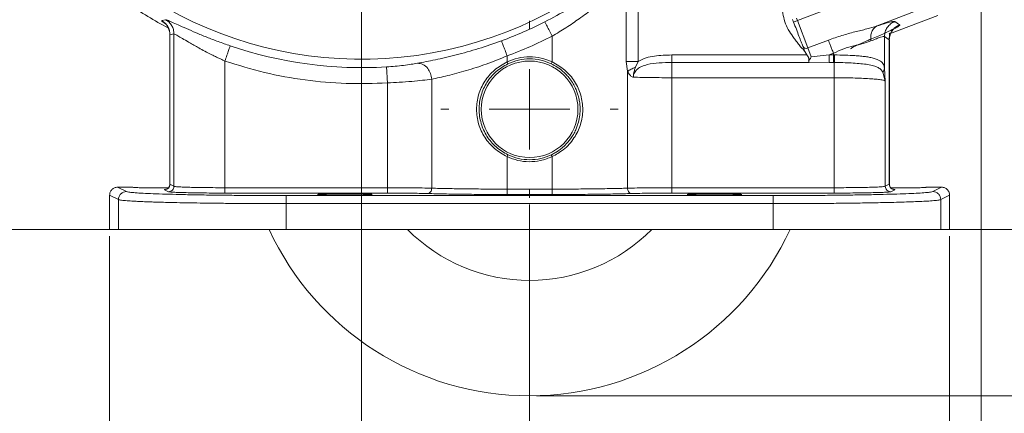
# Model space of a CAD drawing. Header units: inches. Extents: x 0.3 to 33.9, y 0.2 to 21.7.
# Tile 3 of 24: x 4.1 to 11.4, y 4.8 to 7.8. Entities that reach past the tile are written whole.
import ezdxf

# ---------------------------------------------------------------- set-up
doc = ezdxf.new("R2010")
doc.units = ezdxf.units.IN
doc.header["$MEASUREMENT"] = 0
doc.header["$PDSIZE"] = -1
doc.layers.add('SLD-0', color=7, linetype='Continuous', lineweight=15)
doc.styles.add('SLDTEXTSTYLE0', font='TXT', dxfattribs={"width": 0.75})
doc.dimstyles.new('SLDDIMSTYLE0', dxfattribs={"dimtxt": 0.25, "dimasz": 0.13, "dimexe": 0, "dimexo": 0.0625, "dimgap": 0.0625, "dimtad": 0, "dimtih": 1, "dimtoh": 1, "dimdec": 4, "dimrnd": 1e-09, "dimzin": 12, "dimdsep": 46, "dimtxsty": 'SLDTEXTSTYLE0', "dimsah": 1, "dimcen": 0.09, "dimadec": 0, "dimazin": 3, "dimtfac": 1, "dimtdec": 4, "dimtofl": 0, "dimtmove": 0, "dimatfit": 3, "dimfxl": 1, "dimfrac": 2, "dimtolj": 1, "dimtzin": 12, "dimarcsym": 0})
doc.dimstyles.new('SLDDIMSTYLE1', dxfattribs={"dimtxt": 0.25, "dimasz": 0.13, "dimexe": 0, "dimexo": 0.0625, "dimgap": 0.0625, "dimtad": 0, "dimtih": 1, "dimtoh": 1, "dimdec": 4, "dimrnd": 1e-09, "dimzin": 4, "dimdsep": 46, "dimtxsty": 'SLDTEXTSTYLE0', "dimsah": 1, "dimcen": 0.09, "dimadec": 0, "dimazin": 1, "dimtfac": 1, "dimtdec": 4, "dimtofl": 0, "dimtmove": 0, "dimatfit": 3, "dimfxl": 1, "dimfrac": 2, "dimtolj": 1, "dimtzin": 12, "dimarcsym": 0})
doc.dimstyles.new('SLDDIMSTYLE2', dxfattribs={"dimtxt": 0.25, "dimasz": 0.13, "dimexe": 0, "dimexo": 0.0625, "dimgap": 0.0625, "dimtad": 0, "dimtih": 1, "dimtoh": 1, "dimdec": 4, "dimrnd": 1e-09, "dimzin": 12, "dimdsep": 46, "dimtxsty": 'SLDTEXTSTYLE0', "dimsah": 1, "dimcen": 0.09, "dimadec": 0, "dimazin": 3, "dimtfac": 1, "dimtdec": 4, "dimtmove": 0, "dimatfit": 0, "dimfxl": 1, "dimfrac": 2, "dimtolj": 1, "dimtzin": 12, "dimarcsym": 0})

# ---------------------------------------------------------------- blocks, each defined once
blk = doc.blocks.new('*D10')
at = {"layer": 'SLD-0'}
for p, q in [((6.6938, 13.5153), (15.798, 13.5153)), ((15.673, 13.5153), (15.673, 9.6539)), ((15.1939, 9.2798), (15.1432, 9.2798)), ((15.1432, 9.2798), (15.1432, 8.883)), ((16.1521, 9.2798), (16.2029, 9.2798)), ((16.2029, 9.2798), (16.2029, 8.883)), ((15.1432, 8.883), (15.1939, 8.883)), ((16.2029, 8.883), (16.1521, 8.883)), ((15.673, 4.9707), (15.673, 8.8322)), ((7.9438, 4.9707), (15.798, 4.9707))]:
    blk.add_line(p, q, dxfattribs=at)
for points in [[(15.673, 13.5153), (15.653, 13.3853), (15.693, 13.3853)], [(15.673, 4.9707), (15.693, 5.1007), (15.653, 5.1007)]]:
    blk.add_solid(points, dxfattribs=at)
at = {"layer": 'SLD-0', "char_height": 0.25, "attachment_point": 1, "style": 'SLDTEXTSTYLE0'}
for s, insert in [('8.54', (15.2482, 9.6529, 0.0039)), ('217.0', (15.2574, 9.2052, 0.0039))]:
    blk.add_mtext(s, dxfattribs=dict(at, insert=insert))
blk = doc.blocks.new('*D11')
at = {"layer": 'SLD-0'}
for p, q in [((6.6938, 13.5153), (13.9083, 13.5153)), ((13.7833, 13.5153), (13.7833, 10.2739)), ((13.3042, 9.8998), (13.2534, 9.8998)), ((13.2534, 9.8998), (13.2534, 9.503)), ((14.2624, 9.8998), (14.3132, 9.8998)), ((14.3132, 9.8998), (14.3132, 9.503)), ((13.2534, 9.503), (13.3042, 9.503)), ((13.7833, 6.2107), (13.7833, 9.4522)), ((14.3132, 9.503), (14.2624, 9.503)), ((11.003, 6.2107), (13.9083, 6.2107))]:
    blk.add_line(p, q, dxfattribs=at)
for points in [[(13.7833, 13.5153), (13.7633, 13.3853), (13.8033, 13.3853)], [(13.7833, 6.2107), (13.8033, 6.3407), (13.7633, 6.3407)]]:
    blk.add_solid(points, dxfattribs=at)
at = {"layer": 'SLD-0', "char_height": 0.25, "attachment_point": 1, "style": 'SLDTEXTSTYLE0'}
for s, insert in [('7.30', (13.3584, 10.2729, 0.0039)), ('185.5', (13.3677, 9.8252, 0.0039))]:
    blk.add_mtext(s, dxfattribs=dict(at, insert=insert))
blk = doc.blocks.new('*D12')
at = {"layer": 'SLD-0'}
for p, q in [((3.2019, 10.2338), (3.2019, 2.0898)), ((7.8938, 6.3962), (7.8938, 2.0898)), ((3.2019, 2.2148), (4.9292, 2.2148)), ((5.0687, 2.2516), (5.018, 2.2516)), ((5.018, 2.2516), (5.018, 1.8547)), ((6.0269, 2.2516), (6.0777, 2.2516)), ((6.0777, 2.2516), (6.0777, 1.8547)), ((7.8938, 2.2148), (6.1665, 2.2148)), ((5.018, 1.8547), (5.0687, 1.8547)), ((6.0777, 1.8547), (6.0269, 1.8547))]:
    blk.add_line(p, q, dxfattribs=at)
for points in [[(3.2019, 2.2148), (3.3319, 2.1948), (3.3319, 2.2348)], [(7.8938, 2.2148), (7.7638, 2.2348), (7.7638, 2.1948)]]:
    blk.add_solid(points, dxfattribs=at)
at = {"layer": 'SLD-0', "char_height": 0.25, "attachment_point": 1, "style": 'SLDTEXTSTYLE0'}
for s, insert in [('4.69', (5.123, 2.6247, 0.0039)), ('119.2', (5.1322, 2.177, 0.0039))]:
    blk.add_mtext(s, dxfattribs=dict(at, insert=insert))
blk = doc.blocks.new('*D13')
at = {"layer": 'SLD-0'}
for p, q in [((11.252, 8.0773), (11.252, 2.0898)), ((7.8938, 6.3962), (7.8938, 2.0898)), ((7.8938, 2.2148), (9.0466, 2.2148)), ((9.1861, 2.2516), (9.1354, 2.2516)), ((9.1354, 2.2516), (9.1354, 1.8547)), ((9.9596, 2.2516), (10.0104, 2.2516)), ((10.0104, 2.2516), (10.0104, 1.8547)), ((11.252, 2.2148), (10.0992, 2.2148)), ((9.1354, 1.8547), (9.1861, 1.8547)), ((10.0104, 1.8547), (9.9596, 1.8547))]:
    blk.add_line(p, q, dxfattribs=at)
for points in [[(7.8938, 2.2148), (8.0238, 2.1948), (8.0238, 2.2348)], [(11.252, 2.2148), (11.122, 2.2348), (11.122, 2.1948)]]:
    blk.add_solid(points, dxfattribs=at)
at = {"layer": 'SLD-0', "char_height": 0.25, "attachment_point": 1, "style": 'SLDTEXTSTYLE0'}
for s, insert in [('3.36', (9.1481, 2.6247, -0.972)), ('85.3', (9.2496, 2.177, -0.972))]:
    blk.add_mtext(s, dxfattribs=dict(at, insert=insert))
blk = doc.blocks.new('*D14')
at = {"layer": 'SLD-0'}
for p, q in [((7.8938, 6.3962), (7.8938, 3.2709)), ((4.7688, 6.1607), (4.7688, 3.2709)), ((4.7688, 3.3959), (5.805, 3.3959)), ((5.9445, 3.4327), (5.8938, 3.4327)), ((5.8938, 3.4327), (5.8938, 3.0358)), ((6.718, 3.4327), (6.7688, 3.4327)), ((6.7688, 3.4327), (6.7688, 3.0358)), ((7.8938, 3.3959), (6.8576, 3.3959)), ((5.8938, 3.0358), (5.9445, 3.0358)), ((6.7688, 3.0358), (6.718, 3.0358))]:
    blk.add_line(p, q, dxfattribs=at)
for points in [[(4.7688, 3.3959), (4.8988, 3.3759), (4.8988, 3.4159)], [(7.8938, 3.3959), (7.7638, 3.4159), (7.7638, 3.3759)]]:
    blk.add_solid(points, dxfattribs=at)
at = {"layer": 'SLD-0', "char_height": 0.25, "attachment_point": 1, "style": 'SLDTEXTSTYLE0'}
for s, insert in [('3.13', (5.9064, 3.8058, -0.972)), ('79.4', (6.008, 3.3581, -0.972))]:
    blk.add_mtext(s, dxfattribs=dict(at, insert=insert))
blk = doc.blocks.new('*D15')
at = {"layer": 'SLD-0'}
for p, q in [((7.8938, 6.3962), (7.8938, 3.2709)), ((11.0188, 6.1607), (11.0188, 3.2709)), ((7.8938, 3.3959), (8.93, 3.3959)), ((9.0695, 3.4327), (9.0188, 3.4327)), ((9.0188, 3.4327), (9.0188, 3.0358)), ((9.843, 3.4327), (9.8938, 3.4327)), ((9.8938, 3.4327), (9.8938, 3.0358)), ((11.0188, 3.3959), (9.9826, 3.3959)), ((9.0188, 3.0358), (9.0695, 3.0358)), ((9.8938, 3.0358), (9.843, 3.0358))]:
    blk.add_line(p, q, dxfattribs=at)
for points in [[(7.8938, 3.3959), (8.0238, 3.3759), (8.0238, 3.4159)], [(11.0188, 3.3959), (10.8888, 3.4159), (10.8888, 3.3759)]]:
    blk.add_solid(points, dxfattribs=at)
at = {"layer": 'SLD-0', "char_height": 0.25, "attachment_point": 1, "style": 'SLDTEXTSTYLE0'}
for s, insert in [('3.13', (9.0314, 3.8058, -0.972)), ('79.4', (9.133, 3.3581, -0.972))]:
    blk.add_mtext(s, dxfattribs=dict(at, insert=insert))
blk = doc.blocks.new('*D16')
at = {"layer": 'SLD-0'}
for p, q in [((6.6438, 9.3716), (6.6438, 4.2158)), ((7.8938, 6.3962), (7.8938, 4.2158)), ((6.6438, 4.3408), (6.3938, 4.3408)), ((6.882, 4.3776), (6.8313, 4.3776)), ((6.8313, 4.3776), (6.8313, 3.9807)), ((7.6555, 4.3776), (7.7063, 4.3776)), ((7.7063, 4.3776), (7.7063, 3.9807)), ((7.8938, 4.3408), (8.1438, 4.3408)), ((6.8313, 3.9807), (6.882, 3.9807)), ((7.7063, 3.9807), (7.6555, 3.9807))]:
    blk.add_line(p, q, dxfattribs=at)
for points in [[(6.6438, 4.3408), (6.5138, 4.3608), (6.5138, 4.3208)], [(7.8938, 4.3408), (8.0238, 4.3208), (8.0238, 4.3608)]]:
    blk.add_solid(points, dxfattribs=at)
at = {"layer": 'SLD-0', "char_height": 0.25, "attachment_point": 1, "style": 'SLDTEXTSTYLE0'}
for s, insert in [('1.25', (6.8439, 4.7507, -0.972)), ('31.8', (6.9455, 4.303, -0.972))]:
    blk.add_mtext(s, dxfattribs=dict(at, insert=insert))
blk = doc.blocks.new('*D17')
at = {"layer": 'SLD-0'}
for p, q in [((5.58, 10.4353), (2.1002, 10.4353)), ((2.2252, 10.4353), (2.2252, 8.7339)), ((1.7461, 8.3598), (1.6953, 8.3598)), ((1.6953, 8.3598), (1.6953, 7.963)), ((2.7043, 8.3598), (2.7551, 8.3598)), ((2.7551, 8.3598), (2.7551, 7.963)), ((1.6953, 7.963), (1.7461, 7.963)), ((2.2252, 6.2107), (2.2252, 7.9122)), ((2.7551, 7.963), (2.7043, 7.963)), ((4.7846, 6.2107), (2.1002, 6.2107))]:
    blk.add_line(p, q, dxfattribs=at)
for points in [[(2.2252, 10.4353), (2.2052, 10.3053), (2.2452, 10.3053)], [(2.2252, 6.2107), (2.2452, 6.3407), (2.2052, 6.3407)]]:
    blk.add_solid(points, dxfattribs=at)
at = {"layer": 'SLD-0', "char_height": 0.25, "attachment_point": 1, "style": 'SLDTEXTSTYLE0'}
for s, insert in [('4.22', (1.8004, 8.7329, -0.972)), ('107.3', (1.8096, 8.2852, -0.972))]:
    blk.add_mtext(s, dxfattribs=dict(at, insert=insert))
blk = doc.blocks.new('SW_CENTERMARKSYMBOL_1')
at = {"layer": 'SLD-0', "color": 0}
for p, q in [((0, 0.6), (0, 0.6595)), ((0, 0), (0, 0.3)), ((-0.6, 0), (-0.6595, 0)), ((0, 0), (-0.3, 0)), ((0, 0), (0, -0.3)), ((0, 0), (0.3, 0)), ((0.6, 0), (0.6595, 0)), ((0, -0.6), (0, -0.6595))]:
    blk.add_line(p, q, dxfattribs=at)

msp = doc.modelspace()

# ---------------------------------------------------------------- linework, layer by layer
at = {"color": 7, "linetype": 'Continuous', "lineweight": 15}
for p, q in [((8.6126, 7.46282), (8.6126, 8.06984)), ((8.70079, 7.46282), (8.70079, 8.06984)), ((10.80972, 8.12137), (9.88548, 7.76658)), ((10.89919, 7.88829), (10.47855, 7.72682)), ((5.15632, 7.76646), (5.18527, 7.77308)), ((9.85028, 7.77457), (9.85747, 7.75583)), ((9.88548, 7.76658), (9.85747, 7.75583)), ((9.87828, 7.78532), (9.88548, 7.76658)), ((9.88548, 7.76658), (9.96375, 7.56267)), ((10.93118, 7.80497), (10.57205, 7.66711)), ((10.61067, 7.75996), (10.64666, 7.73522)), ((5.21726, 7.66202), (5.21726, 6.54667)), ((5.21778, 7.66171), (5.24748, 7.66791)), ((5.21778, 6.54676), (5.21778, 7.66171)), ((5.24748, 6.53192), (5.24748, 7.66791)), ((8.06141, 7.65038), (8.06141, 7.45841)), ((9.96375, 7.56267), (10.11672, 7.62139)), ((10.53378, 7.64808), (10.53378, 7.41148)), ((10.53378, 7.64808), (10.56977, 7.62334)), ((10.56977, 7.62334), (10.56977, 6.54676)), ((10.57029, 6.54671), (10.57029, 7.62377)), ((9.96375, 7.56267), (9.98889, 7.49719)), ((7.72613, 7.45841), (7.72613, 7.50376)), ((9.9559, 7.51086), (8.95136, 7.51086)), ((9.93962, 7.53896), (9.94013, 7.53774)), ((9.94013, 7.53774), (9.9559, 7.51086)), ((9.94058, 7.53932), (9.94105, 7.53811)), ((9.94105, 7.53811), (9.9566, 7.51139)), ((9.98889, 7.49719), (10.12134, 7.51086)), ((10.12134, 7.51086), (10.1543, 7.52351)), ((10.1543, 7.51086), (10.12134, 7.51086)), ((10.1543, 7.52351), (10.1543, 7.51086)), ((10.16177, 7.51084), (10.1543, 7.51086)), ((5.62696, 6.5215), (5.62696, 7.46561)), ((7.73257, 7.44486), (7.72614, 7.45841)), ((8.06141, 7.45841), (8.05497, 7.44486)), ((8.6223, 7.38876), (8.6126, 7.46282)), ((8.70079, 7.46282), (8.68069, 7.41939)), ((9.97251, 7.45429), (8.95136, 7.45429)), ((9.97081, 7.45866), (9.97251, 7.45429)), ((9.97174, 7.45814), (9.97195, 7.45759)), ((9.97195, 7.45759), (9.97234, 7.45659)), ((9.97234, 7.45659), (9.97245, 7.45623)), ((9.97247, 7.45623), (10.12134, 7.45429)), ((10.12134, 7.45429), (10.1543, 7.45429)), ((10.16059, 7.45428), (10.1543, 7.45429)), ((10.53378, 7.41148), (10.54007, 7.31632)), ((7.16525, 6.51798), (7.16525, 7.32998)), ((8.6223, 6.51798), (8.6223, 7.38876)), ((8.95136, 6.5215), (8.95136, 7.34116)), ((8.95136, 7.34116), (10.16059, 7.34116)), ((10.16059, 7.34116), (10.16059, 6.5215)), ((10.52137, 7.38289), (10.54007, 7.31632)), ((6.83619, 7.30226), (6.83619, 6.5215)), ((10.54007, 7.31632), (10.54007, 6.53192)), ((7.72613, 6.51102), (7.72613, 6.75304)), ((7.72614, 6.75304), (7.73257, 6.76658)), ((8.06141, 6.75304), (8.05497, 6.76658)), ((8.06141, 6.75304), (8.06141, 6.51102)), ((4.82877, 6.52522), (4.89448, 6.49238)), ((4.82877, 6.52522), (4.94027, 6.52522)), ((5.21778, 6.54676), (5.24748, 6.53192)), ((5.62696, 6.5215), (6.83619, 6.5215)), ((8.95136, 6.5215), (10.16059, 6.5215)), ((10.54007, 6.53192), (10.56977, 6.54676)), ((10.57029, 6.54668), (10.57029, 6.54671)), ((10.84727, 6.52522), (10.95877, 6.52522)), ((10.89306, 6.49238), (10.95877, 6.52522)), ((4.76877, 6.46528), (4.83457, 6.4324)), ((4.76877, 6.21072), (4.76877, 6.46528)), ((5.20754, 6.49193), (5.17783, 6.50678)), ((6.83619, 6.48151), (5.62696, 6.48151)), ((6.08285, 6.46285), (9.70469, 6.46285)), ((7.72613, 6.51102), (8.06141, 6.51102)), ((8.06141, 6.47104), (7.72613, 6.47104)), ((10.16059, 6.48151), (8.95136, 6.48151)), ((10.60972, 6.50678), (10.58001, 6.49193)), ((11.01877, 6.46528), (10.95298, 6.4324)), ((11.01877, 6.21072), (11.01877, 6.46528)), ((4.83457, 6.4324), (4.83457, 6.21072)), ((9.70469, 6.40287), (6.08285, 6.40287)), ((6.08285, 6.40287), (6.08285, 6.21072)), ((9.70469, 6.40287), (9.70469, 6.21072)), ((10.95298, 6.4324), (10.95298, 6.21072)), ((4.76877, 6.21072), (4.83457, 6.21072)), ((4.83457, 6.21072), (6.08285, 6.21072)), ((6.08285, 6.21072), (9.70469, 6.21072)), ((9.70469, 6.21072), (10.95298, 6.21072)), ((10.95298, 6.21072), (11.01877, 6.21072))]:
    msp.add_line(p, q, dxfattribs=at)
at = {"color": 8, "linetype": 'Continuous', "lineweight": 15}
msp.add_line((10.42386, 7.62484), (10.41335, 7.61738), dxfattribs=at)
at = {"color": 7, "linetype": 'Continuous', "lineweight": 15}
msp.add_circle((7.89377, 7.10572), 0.3595, dxfattribs=at)
at = {"color": 8, "linetype": 'Continuous', "lineweight": 15}
msp.add_arc((6.64377, 10.43532), 2.95632, 207.43025, 348.528502, dxfattribs=at)
at = {"color": 7, "linetype": 'Continuous', "lineweight": 15}
for centre, radius, start, end in [((6.64377, 10.43532), 3.08, 235.683879, 242.151132), ((6.64377, 10.43532), 3.00507, 290.264624, 296.977795), ((6.64377, 10.43532), 3.01903, 251.099066, 273.514429), ((9.95197, 7.5884), 0.0283, 205.117058, 294.596291), ((7.89377, 7.10572), 2.135, 204.784327, 270), ((7.89377, 7.10572), 1.2755, 224.562398, 270), ((7.89377, 7.10572), 1.2755, 270, 315.437602), ((7.89377, 7.10572), 2.135, 270, 335.215673)]:
    msp.add_arc(centre, radius, start, end, dxfattribs=at)
for points, knots in [([(8.00701, 7.75726), (8.06593, 7.78856), (8.18393, 7.85124), (8.34738, 7.95474), (8.49736, 8.06058), (8.58046, 8.12704), (8.62209, 8.16034)], [0, 0, 0, 0, 0.2486008, 0.4977993, 0.7483564, 1, 1, 1, 1]), ([(8.06141, 7.65038), (8.09596, 7.67136), (8.16495, 7.71325), (8.26641, 7.78255), (8.35563, 7.84858), (8.43303, 7.91037), (8.49742, 7.96482), (8.55796, 8.01854), (8.59443, 8.05278), (8.6126, 8.06984)], [0, 0, 0, 0, 0.1620415, 0.3236402, 0.4991122, 0.624439, 0.7500882, 0.8754622, 1, 1, 1, 1]), ([(9.76622, 7.99073), (9.76595, 7.97911), (9.76542, 7.95644), (9.76673, 7.92438), (9.77008, 7.89502), (9.7734, 7.85575), (9.7795, 7.80468), (9.79566, 7.74272), (9.82518, 7.6859), (9.85629, 7.64167), (9.88323, 7.60666), (9.89953, 7.58257), (9.91449, 7.56436), (9.92998, 7.55453), (9.93642, 7.54413), (9.93962, 7.53896)], [0, 0, 0, 0, 0.0696248, 0.135872, 0.1920294, 0.2466448, 0.3720298, 0.4999181, 0.6277969, 0.7531801, 0.8237003, 0.8923513, 0.9276181, 0.9640204, 1, 1, 1, 1]), ([(5.15632, 7.76646), (5.16519, 7.76057), (5.18292, 7.74879), (5.20233, 7.72306), (5.21532, 7.69357), (5.21696, 7.67233), (5.21778, 7.66171)], [0, 0, 0, 0, 0.25000195, 0.5, 0.74999805, 1, 1, 1, 1]), ([(5.18527, 7.77308), (5.18878, 7.77246), (5.1958, 7.77122), (5.22916, 7.75691), (5.27706, 7.73529), (5.33841, 7.70773), (5.41026, 7.67657), (5.4904, 7.64365), (5.57628, 7.61046), (5.636, 7.58952), (5.66581, 7.57907)], [0, 0, 0, 0, 0.1277255, 0.2548353, 0.3809509, 0.5064395, 0.6310282, 0.7546119, 0.8775348, 1, 1, 1, 1]), ([(5.18527, 7.77308), (5.19423, 7.76721), (5.21217, 7.75547), (5.23183, 7.72965), (5.24499, 7.69998), (5.24665, 7.6786), (5.24748, 7.66791)], [0, 0, 0, 0, 0.25000193, 0.50000329, 0.75000144, 1, 1, 1, 1]), ([(5.1882, 7.73991), (5.18747, 7.74026), (5.1863, 7.7408), (5.19278, 7.7334), (5.20015, 7.72311), (5.20749, 7.70935), (5.2152, 7.68868), (5.21643, 7.67222), (5.21726, 7.66105)], [0, 0, 0, 0, 0.2804599, 0.4477384, 0.5732872, 0.6789221, 0.7821454, 1, 1, 1, 1]), ([(5.20536, 7.71269), (5.20602, 7.71145), (5.20886, 7.70616), (5.21517, 7.68839), (5.21642, 7.6721), (5.21727, 7.66105)], [0, 0, 0, 0, 0.0900462, 0.382596, 1, 1, 1, 1]), ([(10.11672, 7.62139), (10.1499, 7.63332), (10.21532, 7.65686), (10.3121, 7.6828), (10.40201, 7.70377), (10.45352, 7.71929), (10.47855, 7.72682)], [0, 0, 0, 0, 0.2652025, 0.5230816, 0.7683608, 1, 1, 1, 1]), ([(10.64666, 7.73522), (10.64706, 7.73458), (10.64787, 7.73329), (10.64442, 7.72957), (10.63881, 7.72547), (10.63269, 7.72161), (10.62746, 7.71852), (10.62148, 7.71514), (10.61473, 7.7115), (10.60366, 7.70571), (10.58653, 7.69716), (10.564, 7.68645), (10.54178, 7.67621), (10.50048, 7.65755), (10.45794, 7.63939), (10.42386, 7.62484)], [0, 0, 0, 0, 0.0801855, 0.1607443, 0.2415159, 0.2797187, 0.3178632, 0.3560167, 0.3942462, 0.4326183, 0.5257854, 0.6198304, 0.6826351, 0.7456971, 1, 1, 1, 1]), ([(10.47855, 7.72682), (10.47062, 7.72204), (10.45477, 7.71246), (10.43894, 7.68541), (10.4304, 7.65213), (10.43238, 7.62734), (10.43336, 7.61495)], [0, 0, 0, 0, 0.24999502, 0.50000176, 0.7499944, 1, 1, 1, 1]), ([(10.47855, 7.72682), (10.49699, 7.73267), (10.53392, 7.74437), (10.57392, 7.75536), (10.60181, 7.76141), (10.60772, 7.76044), (10.61067, 7.75996)], [0, 0, 0, 0, 0.2512882, 0.5031128, 0.7523636, 1, 1, 1, 1]), ([(5.24748, 7.66791), (5.25016, 7.66723), (5.25565, 7.66585), (5.28211, 7.65085), (5.32022, 7.62805), (5.36285, 7.60276), (5.40468, 7.57871), (5.44456, 7.55647), (5.48649, 7.53396), (5.52499, 7.51422), (5.55595, 7.49885), (5.58089, 7.48687), (5.60432, 7.47589), (5.61958, 7.46896), (5.62696, 7.46561)], [0, 0, 0, 0, 0.1193214, 0.2444647, 0.3682555, 0.493693, 0.5747772, 0.6549957, 0.7469892, 0.8246597, 0.8737475, 0.9184699, 0.9605532, 1, 1, 1, 1]), ([(10.42386, 7.62484), (10.40346, 7.61613), (10.36298, 7.59885), (10.31825, 7.57809), (10.2879, 7.56239), (10.28321, 7.55768), (10.28089, 7.55535)], [0, 0, 0, 0, 0.2558997, 0.507701, 0.7554299, 1, 1, 1, 1]), ([(10.43336, 7.61495), (10.4476, 7.62087), (10.47551, 7.63249), (10.50592, 7.64351), (10.52704, 7.64953), (10.53154, 7.64856), (10.53378, 7.64808)], [0, 0, 0, 0, 0.2576885, 0.5051676, 0.7534561, 1, 1, 1, 1]), ([(10.56839, 7.61841), (10.56838, 7.62208), (10.56835, 7.62956), (10.56952, 7.64363), (10.57177, 7.65853), (10.57301, 7.66938), (10.57025, 7.67174), (10.56885, 7.67293)], [0, 0, 0, 0, 0.09485142, 0.1934305, 0.41862635, 0.70662265, 1, 1, 1, 1]), ([(7.05899, 7.44877), (7.10179, 7.45675), (7.18698, 7.47262), (7.34445, 7.50915), (7.51283, 7.55589), (7.62741, 7.59616), (7.6846, 7.61626)], [0, 0, 0, 0, 0.2531232, 0.5037522, 0.7523223, 1, 1, 1, 1]), ([(10.1543, 7.52351), (10.17961, 7.53511), (10.22978, 7.5581), (10.30594, 7.57956), (10.37651, 7.59515), (10.4144, 7.60834), (10.43336, 7.61495)], [0, 0, 0, 0, 0.2546965, 0.5046696, 0.7520292, 1, 1, 1, 1]), ([(7.16525, 7.32998), (7.20372, 7.33826), (7.28072, 7.35482), (7.42133, 7.39248), (7.57205, 7.44109), (7.67419, 7.48263), (7.72613, 7.50376)], [0, 0, 0, 0, 0.2490619, 0.4984723, 0.7449366, 1, 1, 1, 1]), ([(8.06141, 7.45841), (8.03449, 7.46913), (7.98071, 7.49055), (7.89377, 7.49906), (7.80684, 7.49055), (7.75306, 7.46913), (7.72614, 7.45841)], [0, 0, 0, 0, 0.2502608, 0.5, 0.7497392, 1, 1, 1, 1]), ([(8.95136, 7.51086), (8.90843, 7.50974), (8.84396, 7.50805), (8.75885, 7.49152), (8.72013, 7.47238), (8.70079, 7.46282)], [0, 0, 0, 0, 0.4994387, 0.7499912, 1, 1, 1, 1]), ([(9.94058, 7.53932), (9.94056, 7.53932), (9.94054, 7.53932), (9.94042, 7.53928), (9.9403, 7.53923), (9.94014, 7.53917), (9.93992, 7.53908), (9.93974, 7.53901), (9.93962, 7.53896)], [0, 0, 0, 0, 0.2395307, 0.3684849, 0.499883, 0.6316154, 0.7605699, 1, 1, 1, 1]), ([(9.94013, 7.53774), (9.94026, 7.53779), (9.94053, 7.5379), (9.94084, 7.53802), (9.94102, 7.53809), (9.94104, 7.5381), (9.94105, 7.53811)], [0, 0, 0, 0, 0.2704717, 0.5624115, 0.7894763, 1, 1, 1, 1]), ([(9.9559, 7.51086), (9.95597, 7.51091), (9.95611, 7.51102), (9.95631, 7.51117), (9.95648, 7.5113), (9.95656, 7.51136), (9.9566, 7.51139)], [0, 0, 0, 0, 0.2455749, 0.500002, 0.7543596, 1, 1, 1, 1]), ([(9.9559, 7.51086), (9.95941, 7.50643), (9.96466, 7.49979), (9.96918, 7.48981), (9.97078, 7.47964), (9.9692, 7.46807), (9.97027, 7.46179), (9.97081, 7.45866)], [0, 0, 0, 0, 0.2510557, 0.3762507, 0.5013299, 0.7508188, 1, 1, 1, 1]), ([(9.9566, 7.51139), (9.96009, 7.50681), (9.96528, 7.50001), (9.96975, 7.48985), (9.97144, 7.47958), (9.97006, 7.46779), (9.97118, 7.46134), (9.97174, 7.45814)], [0, 0, 0, 0, 0.2538129, 0.3773737, 0.5041878, 0.7536359, 1, 1, 1, 1]), ([(9.98889, 7.49719), (9.98664, 7.49298), (9.98216, 7.48457), (9.97597, 7.47317), (9.97146, 7.46346), (9.9718, 7.45946), (9.97195, 7.45759)], [0, 0, 0, 0, 0.2519107, 0.5031458, 0.7668592, 1, 1, 1, 1]), ([(10.16177, 7.51084), (10.1617, 7.50394), (10.16158, 7.49015), (10.16127, 7.47328), (10.16092, 7.46091), (10.1607, 7.45649), (10.16059, 7.45428)], [0, 0, 0, 0, 0.2797701, 0.55953659, 0.77976305, 1, 1, 1, 1]), ([(10.16177, 7.51084), (10.18869, 7.5105), (10.24089, 7.50984), (10.30567, 7.50667), (10.35535, 7.50265), (10.39254, 7.49834), (10.42729, 7.49274), (10.45842, 7.48549), (10.4848, 7.47619), (10.5094, 7.46253), (10.52789, 7.44392), (10.53192, 7.42171), (10.53378, 7.41148)], [0, 0, 0, 0, 0.1384614, 0.2684568, 0.3505384, 0.4289336, 0.5036872, 0.5926669, 0.6763058, 0.754763, 0.8870666, 1, 1, 1, 1]), ([(6.82884, 7.42196), (6.85057, 7.42349), (6.89414, 7.42654), (6.95622, 7.43325), (7.01317, 7.4409), (7.04369, 7.44614), (7.05899, 7.44877)], [0, 0, 0, 0, 0.2478205, 0.4970866, 0.7478507, 1, 1, 1, 1]), ([(7.05899, 7.44877), (7.07301, 7.44775), (7.10106, 7.44573), (7.1358, 7.41399), (7.15836, 7.37331), (7.16295, 7.34443), (7.16525, 7.32998)], [0, 0, 0, 0, 0.2795799, 0.559159, 0.7795792, 1, 1, 1, 1]), ([(7.72613, 6.75304), (7.69355, 6.77157), (7.6286, 6.80851), (7.55625, 6.89446), (7.50943, 6.99505), (7.4934, 7.10572), (7.50946, 7.21638), (7.55623, 7.317), (7.62861, 7.40293), (7.69355, 7.43987), (7.72613, 7.45841)], [0, 0, 0, 0, 0.1260397, 0.251234, 0.3758464, 0.4999961, 0.6241569, 0.7487656, 0.8739621, 1, 1, 1, 1]), ([(7.73257, 6.76658), (7.70184, 6.78443), (7.64039, 6.82012), (7.57233, 6.9028), (7.52834, 6.99944), (7.51324, 7.10575), (7.52836, 7.21188), (7.56249, 7.28745), (7.59264, 7.33059), (7.61475, 7.35785), (7.65549, 7.4005), (7.70175, 7.42712), (7.73257, 7.44486)], [0, 0, 0, 0, 0.1250461, 0.2499824, 0.3749591, 0.4998238, 0.6247015, 0.7496759, 0.7912522, 0.812322, 0.8749552, 1, 1, 1, 1]), ([(8.05497, 7.44486), (8.06995, 7.43701), (8.10164, 7.42039), (8.13641, 7.39325), (8.16449, 7.36654), (8.18814, 7.34005), (8.21203, 7.3066), (8.23186, 7.27061), (8.24576, 7.23788), (8.25624, 7.20564), (8.26387, 7.17252), (8.26852, 7.13709), (8.27068, 7.07791), (8.26181, 7.02053), (8.24308, 6.96668), (8.22857, 6.93422), (8.20457, 6.89263), (8.17253, 6.85202), (8.13708, 6.81878), (8.1078, 6.79668), (8.08161, 6.77999), (8.06367, 6.77096), (8.05497, 6.76658)], [0, 0, 0, 0, 0.0596561, 0.1262689, 0.1553254, 0.1973826, 0.2524339, 0.3013006, 0.343374, 0.3786589, 0.4214992, 0.4635403, 0.5048181, 0.6305759, 0.6651181, 0.7071905, 0.756796, 0.835796, 0.8903122, 0.9290731, 0.9656251, 1, 1, 1, 1]), ([(8.06141, 7.45841), (8.09429, 7.43968), (8.15982, 7.40235), (8.23251, 7.31531), (8.27909, 7.21345), (8.29421, 7.10156), (8.27667, 6.99008), (8.22711, 6.88721), (8.1535, 6.80426), (8.09009, 6.76899), (8.06141, 6.75304)], [0, 0, 0, 0, 0.1271949, 0.2535415, 0.3792696, 0.5045639, 0.6298636, 0.7556329, 0.8894805, 1, 1, 1, 1]), ([(8.6223, 7.38876), (8.63051, 7.39424), (8.64694, 7.40522), (8.66944, 7.41466), (8.68069, 7.41939)], [0, 0, 0, 0, 0.50000002, 1, 1, 1, 1]), ([(8.68069, 7.41939), (8.67793, 7.41162), (8.6734, 7.39891), (8.6685, 7.37856), (8.66625, 7.36335), (8.66558, 7.35267), (8.66547, 7.34934), (8.66542, 7.34782), (8.6654, 7.34657), (8.66536, 7.34551), (8.66537, 7.34517), (8.66537, 7.34514), (8.66538, 7.34514), (8.66538, 7.34514), (8.66538, 7.34514), (8.66538, 7.34514), (8.66538, 7.34514), (8.66538, 7.34514), (8.66538, 7.34516), (8.66539, 7.34517), (8.66539, 7.34518)], [0, 0, 0, 0, 0.3253722, 0.5325992, 0.8280117, 0.9269727, 0.9496367, 0.9579264, 0.9861998, 0.9982874, 0.9991655, 0.9993553, 0.9993767, 0.9993841, 0.99939, 0.9993956, 0.9994023, 0.9994222, 0.999613, 1, 1, 1, 1]), ([(8.95136, 7.45429), (8.91971, 7.45389), (8.85821, 7.45311), (8.78328, 7.4444), (8.7296, 7.42694), (8.69595, 7.4075), (8.67539, 7.384), (8.66654, 7.36216), (8.66577, 7.35082), (8.66539, 7.34518)], [0, 0, 0, 0, 0.2838417, 0.5517745, 0.675697, 0.7915948, 0.8985944, 0.9495968, 1, 1, 1, 1]), ([(9.97174, 7.45814), (9.9717, 7.45822), (9.97162, 7.45838), (9.97139, 7.45856), (9.97111, 7.45866), (9.97091, 7.45866), (9.97081, 7.45866)], [0, 0, 0, 0, 0.2450411, 0.5000504, 0.755489, 1, 1, 1, 1]), ([(9.97245, 7.45623), (9.9725, 7.45593), (9.97261, 7.45532), (9.97254, 7.45464), (9.97251, 7.45429)], [0, 0, 0, 0, 0.5017616, 1, 1, 1, 1]), ([(10.16059, 7.45428), (10.18199, 7.45406), (10.2248, 7.45362), (10.28698, 7.45124), (10.34528, 7.44731), (10.39799, 7.44136), (10.44336, 7.43293), (10.4797, 7.42114), (10.5068, 7.40605), (10.51655, 7.39055), (10.52137, 7.38289)], [0, 0, 0, 0, 0.1246945, 0.2493649, 0.3746842, 0.5003337, 0.6263103, 0.7524234, 0.8775849, 1, 1, 1, 1]), ([(10.53378, 7.41148), (10.53308, 7.40635), (10.53168, 7.39609), (10.52481, 7.38729), (10.52137, 7.38289)], [0, 0, 0, 0, 0.4999985, 1, 1, 1, 1]), ([(6.83619, 7.30226), (6.86574, 7.30377), (6.92785, 7.30693), (7.01671, 7.3138), (7.09945, 7.32184), (7.14333, 7.32727), (7.16525, 7.32998)], [0, 0, 0, 0, 0.2380312, 0.5003828, 0.7505046, 1, 1, 1, 1]), ([(8.66539, 7.34518), (8.66274, 7.34583), (8.65274, 7.34829), (8.6366, 7.36229), (8.62737, 7.37938), (8.6223, 7.38876)], [0, 0, 0, 0, 0.13988317, 0.52827002, 1, 1, 1, 1]), ([(8.95136, 7.34116), (8.92626, 7.34121), (8.8755, 7.34131), (8.80094, 7.3421), (8.72879, 7.34333), (8.68667, 7.34456), (8.66539, 7.34518)], [0, 0, 0, 0, 0.2417603, 0.4890079, 0.7417517, 1, 1, 1, 1]), ([(10.54007, 7.31632), (10.53829, 7.31761), (10.535, 7.31999), (10.52207, 7.3232), (10.50201, 7.3267), (10.47071, 7.33036), (10.42235, 7.33417), (10.36496, 7.33723), (10.29942, 7.33947), (10.2306, 7.34089), (10.18372, 7.34107), (10.16059, 7.34116)], [0, 0, 0, 0, 0.0976362, 0.1811178, 0.2504354, 0.3807762, 0.5004951, 0.6301211, 0.7565696, 0.8798567, 1, 1, 1, 1]), ([(7.72614, 6.75304), (7.7524, 6.74252), (7.80491, 6.72149), (7.88978, 6.71262), (7.97749, 6.71995), (8.03261, 6.74168), (8.06141, 6.75304)], [0, 0, 0, 0, 0.244375, 0.4886014, 0.7328645, 1, 1, 1, 1]), ([(4.82877, 6.52522), (4.82451, 6.52495), (4.8162, 6.52444), (4.80121, 6.51942), (4.78512, 6.50844), (4.77149, 6.48885), (4.76968, 6.47316), (4.76877, 6.46528)], [0, 0, 0, 0, 0.13627144, 0.26533819, 0.50086393, 0.74926976, 1, 1, 1, 1]), ([(5.20719, 6.52021), (5.18619, 6.52006), (5.14007, 6.51973), (5.07824, 6.52009), (5.03105, 6.52073), (4.99225, 6.52156), (4.96253, 6.52266), (4.94361, 6.52397), (4.94143, 6.52478), (4.94027, 6.52522)], [0, 0, 0, 0, 0.1685712, 0.3701806, 0.4757178, 0.5841044, 0.7586039, 0.8710268, 1, 1, 1, 1]), ([(5.21725, 6.54734), (5.21715, 6.54517), (5.21695, 6.54082), (5.21521, 6.53414), (5.21225, 6.52761), (5.20638, 6.51927), (5.20325, 6.51686), (5.20093, 6.51507)], [0, 0, 0, 0, 0.1134355, 0.2278777, 0.3546249, 0.5187059, 1, 1, 1, 1]), ([(5.62696, 6.5215), (5.60307, 6.52154), (5.55499, 6.52161), (5.4859, 6.52222), (5.42128, 6.52317), (5.36496, 6.52444), (5.31687, 6.52603), (5.28556, 6.52756), (5.26549, 6.52903), (5.25255, 6.53038), (5.24926, 6.53138), (5.24748, 6.53192)], [0, 0, 0, 0, 0.1241767, 0.2499053, 0.3723244, 0.4998349, 0.6193186, 0.7498019, 0.8189627, 0.9023653, 1, 1, 1, 1]), ([(7.16525, 6.51798), (7.14266, 6.51851), (7.09862, 6.51955), (7.01678, 6.52065), (6.92893, 6.52136), (6.86695, 6.52145), (6.83619, 6.5215)], [0, 0, 0, 0, 0.2564989, 0.5000205, 0.7518993, 1, 1, 1, 1]), ([(8.95136, 6.5215), (8.9206, 6.52145), (8.85862, 6.52136), (8.77076, 6.52065), (8.68892, 6.51955), (8.64489, 6.51851), (8.6223, 6.51798)], [0, 0, 0, 0, 0.2481199, 0.4999798, 0.7435244, 1, 1, 1, 1]), ([(10.54007, 6.53192), (10.53699, 6.53114), (10.53155, 6.52976), (10.50851, 6.52798), (10.48277, 6.52661), (10.45438, 6.52548), (10.41634, 6.5243), (10.36626, 6.52317), (10.30164, 6.52222), (10.23256, 6.52161), (10.18448, 6.52154), (10.16059, 6.5215)], [0, 0, 0, 0, 0.14097629, 0.24998205, 0.33829302, 0.42168585, 0.50015974, 0.62768132, 0.75009228, 0.87582524, 1, 1, 1, 1]), ([(10.5885, 6.51382), (10.58842, 6.51395), (10.58825, 6.51426), (10.58493, 6.51636), (10.58163, 6.51926), (10.57943, 6.52153), (10.57734, 6.52415), (10.57545, 6.52707), (10.57385, 6.53017), (10.57099, 6.53723), (10.57061, 6.54277), (10.57029, 6.54734)], [0, 0, 0, 0, 0.1734373, 0.4055696, 0.4879675, 0.5536641, 0.6080802, 0.6571676, 0.70611, 0.7580632, 1, 1, 1, 1]), ([(10.84727, 6.52522), (10.84611, 6.52478), (10.84394, 6.52397), (10.82502, 6.52266), (10.7953, 6.52156), (10.7565, 6.52073), (10.70931, 6.52009), (10.64748, 6.51973), (10.60136, 6.52006), (10.58035, 6.52021)], [0, 0, 0, 0, 0.1289712, 0.2413934, 0.4158956, 0.5242809, 0.6298177, 0.8314288, 1, 1, 1, 1]), ([(11.01877, 6.46528), (11.01786, 6.47316), (11.01605, 6.48885), (11.00243, 6.50844), (10.98634, 6.51942), (10.97135, 6.52444), (10.96304, 6.52495), (10.95877, 6.52522)], [0, 0, 0, 0, 0.2507143, 0.499136, 0.7346428, 0.8637143, 1, 1, 1, 1]), ([(4.89448, 6.49238), (4.89895, 6.49107), (4.90789, 6.48845), (4.94512, 6.48462), (4.99922, 6.48093), (5.07101, 6.47746), (5.15882, 6.47424), (5.26152, 6.47135), (5.37733, 6.46882), (5.5044, 6.46669), (5.64073, 6.46499), (5.78411, 6.46377), (5.93229, 6.463), (6.03268, 6.4629), (6.08285, 6.46285)], [0, 0, 0, 0, 0.0832648, 0.1667743, 0.2500392, 0.3333313, 0.4167358, 0.5000532, 0.5833526, 0.6667677, 0.7500358, 0.8333445, 0.9167187, 1, 1, 1, 1]), ([(5.62696, 6.48151), (5.60039, 6.48155), (5.54724, 6.48163), (5.47039, 6.48224), (5.39915, 6.48319), (5.33612, 6.48448), (5.28346, 6.48607), (5.24342, 6.48788), (5.21608, 6.48986), (5.21039, 6.49124), (5.20754, 6.49193)], [0, 0, 0, 0, 0.1249802, 0.2499628, 0.3749511, 0.4999461, 0.6249496, 0.7499605, 0.8749782, 1, 1, 1, 1]), ([(6.51877, 6.47654), (6.54471, 6.47646), (6.58423, 6.47635), (6.63152, 6.47568), (6.67026, 6.47486), (6.70021, 6.47376), (6.71848, 6.47245), (6.7243, 6.47121), (6.71848, 6.46996), (6.70021, 6.46865), (6.67026, 6.46755), (6.63152, 6.46673), (6.58423, 6.46608), (6.51877, 6.46575), (6.45332, 6.46608), (6.40603, 6.46673), (6.36729, 6.46755), (6.33734, 6.46865), (6.31906, 6.46996), (6.31325, 6.47121), (6.31906, 6.47245), (6.33734, 6.47376), (6.36729, 6.47486), (6.40603, 6.47568), (6.45332, 6.47635), (6.49284, 6.47646), (6.51877, 6.47654)], [0, 0, 0, 0, 0.0606216, 0.0923553, 0.1249455, 0.1774153, 0.2112194, 0.25, 0.28878, 0.3225839, 0.3750545, 0.4076445, 0.4393781, 0.5, 0.5606213, 0.5923551, 0.6249455, 0.6774153, 0.7112194, 0.75, 0.78878, 0.8225839, 0.8750545, 0.9076448, 0.9393784, 1, 1, 1, 1]), ([(7.13533, 6.47799), (7.11535, 6.47851), (7.07538, 6.47956), (7.00124, 6.48065), (6.92071, 6.48138), (6.86437, 6.48147), (6.83619, 6.48151)], [0, 0, 0, 0, 0.2500203, 0.5000254, 0.7500158, 1, 1, 1, 1]), ([(7.13533, 6.47799), (7.13921, 6.47867), (7.14696, 6.48002), (7.15678, 6.4893), (7.16372, 6.50243), (7.16474, 6.5128), (7.16525, 6.51798)], [0, 0, 0, 0, 0.2500136, 0.4999975, 0.7500112, 1, 1, 1, 1]), ([(7.72613, 6.47104), (7.67049, 6.47113), (7.5592, 6.4713), (7.40016, 6.47273), (7.25373, 6.4749), (7.1748, 6.47696), (7.13533, 6.47799)], [0, 0, 0, 0, 0.2499842, 0.4999746, 0.7499797, 1, 1, 1, 1]), ([(7.72613, 6.51102), (7.67371, 6.51111), (7.56806, 6.51129), (7.41831, 6.5127), (7.2788, 6.51487), (7.20375, 6.51692), (7.16525, 6.51798)], [0, 0, 0, 0, 0.2480983, 0.4999724, 0.7435162, 1, 1, 1, 1]), ([(8.6223, 6.51798), (8.5838, 6.51692), (8.50874, 6.51487), (8.36923, 6.5127), (8.21948, 6.51129), (8.11384, 6.51111), (8.06141, 6.51102)], [0, 0, 0, 0, 0.2564854, 0.5000276, 0.7519031, 1, 1, 1, 1]), ([(8.65221, 6.47799), (8.61275, 6.47696), (8.53382, 6.4749), (8.38739, 6.47273), (8.22834, 6.4713), (8.11705, 6.47113), (8.06141, 6.47104)], [0, 0, 0, 0, 0.2500216, 0.5000256, 0.7500157, 1, 1, 1, 1]), ([(8.65221, 6.47799), (8.64787, 6.47883), (8.63919, 6.48051), (8.62941, 6.49122), (8.62351, 6.5043), (8.6227, 6.51342), (8.6223, 6.51798)], [0, 0, 0, 0, 0.2796343, 0.5592488, 0.7796372, 1, 1, 1, 1]), ([(8.95136, 6.48151), (8.92318, 6.48147), (8.86683, 6.48138), (8.7863, 6.48065), (8.71216, 6.47956), (8.6722, 6.47851), (8.65221, 6.47799)], [0, 0, 0, 0, 0.2499823, 0.499974, 0.7499778, 1, 1, 1, 1]), ([(9.26877, 6.47654), (9.29471, 6.47646), (9.33423, 6.47635), (9.38152, 6.47568), (9.42026, 6.47486), (9.45021, 6.47376), (9.46848, 6.47245), (9.4743, 6.47121), (9.46848, 6.46996), (9.45021, 6.46865), (9.42026, 6.46755), (9.38152, 6.46673), (9.33423, 6.46608), (9.26877, 6.46575), (9.20332, 6.46608), (9.15603, 6.46673), (9.11729, 6.46755), (9.08734, 6.46865), (9.06906, 6.46996), (9.06325, 6.47121), (9.06906, 6.47245), (9.08734, 6.47376), (9.11729, 6.47486), (9.15603, 6.47568), (9.20332, 6.47635), (9.24284, 6.47646), (9.26877, 6.47654)], [0, 0, 0, 0, 0.0606216, 0.0923553, 0.1249455, 0.1774153, 0.2112194, 0.25, 0.28878, 0.3225839, 0.3750545, 0.4076445, 0.4393781, 0.5, 0.5606213, 0.5923551, 0.6249455, 0.6774153, 0.7112194, 0.75, 0.78878, 0.8225839, 0.8750545, 0.9076448, 0.9393784, 1, 1, 1, 1]), ([(9.70469, 6.46285), (9.75486, 6.4629), (9.85525, 6.463), (10.00342, 6.46377), (10.1468, 6.46499), (10.28314, 6.46669), (10.41021, 6.46882), (10.52601, 6.47135), (10.62871, 6.47424), (10.71653, 6.47746), (10.78832, 6.48093), (10.84243, 6.48462), (10.87966, 6.48845), (10.8886, 6.49107), (10.89306, 6.49238)], [0, 0, 0, 0, 0.0832759, 0.1666448, 0.2499641, 0.3332216, 0.4166367, 0.4999467, 0.5832535, 0.6666579, 0.7499607, 0.8332155, 0.9167303, 1, 1, 1, 1]), ([(10.58001, 6.49193), (10.57716, 6.49124), (10.57147, 6.48986), (10.54412, 6.48788), (10.50409, 6.48607), (10.45142, 6.48448), (10.38839, 6.48319), (10.31716, 6.48224), (10.2403, 6.48163), (10.18716, 6.48155), (10.16059, 6.48151)], [0, 0, 0, 0, 0.1250225, 0.2500397, 0.3750512, 0.5000538, 0.6250493, 0.7500369, 0.8750198, 1, 1, 1, 1]), ([(6.08285, 6.40287), (6.03238, 6.40292), (5.93053, 6.40301), (5.77868, 6.40376), (5.64166, 6.40484), (5.52055, 6.40618), (5.41513, 6.40765), (5.31475, 6.40939), (5.23384, 6.41112), (5.16976, 6.41273), (5.11976, 6.41414), (5.07188, 6.41568), (5.02666, 6.41733), (4.98466, 6.4191), (4.93988, 6.42132), (4.89385, 6.42422), (4.85125, 6.42803), (4.84041, 6.43087), (4.83457, 6.4324)], [0, 0, 0, 0, 0.0797594, 0.1609378, 0.2435358, 0.3064348, 0.3701337, 0.4346327, 0.499932, 0.5385023, 0.5783171, 0.6193764, 0.6616802, 0.7052285, 0.7500212, 0.819044, 0.9023736, 1, 1, 1, 1]), ([(10.95298, 6.4324), (10.9506, 6.43161), (10.946, 6.43007), (10.93096, 6.42788), (10.91194, 6.42588), (10.88977, 6.42408), (10.86583, 6.42246), (10.83183, 6.42049), (10.78381, 6.41821), (10.71709, 6.41568), (10.64438, 6.41342), (10.55372, 6.41107), (10.4412, 6.40875), (10.30369, 6.40661), (10.15865, 6.40494), (10.00887, 6.40376), (9.85702, 6.40301), (9.75517, 6.40292), (9.70469, 6.40287)], [0, 0, 0, 0, 0.05063629, 0.09769255, 0.14116842, 0.18106361, 0.21737781, 0.25011076, 0.31681632, 0.38072437, 0.44183474, 0.50014728, 0.58700694, 0.67244551, 0.75646352, 0.83906153, 0.92024015, 1, 1, 1, 1])]:
    msp.add_open_spline(points, degree=3, knots=knots, dxfattribs=at)
at = {"color": 8, "linetype": 'Continuous', "lineweight": 15}
for points, knots in [([(5.18989, 7.74021), (5.18111, 7.74583), (5.15614, 7.76179), (5.15625, 7.76463), (5.15632, 7.76646)], [0, 0, 0, 0, 0.3518791, 1, 1, 1, 1]), ([(5.17783, 6.50678), (5.17683, 6.50774), (5.17562, 6.50891), (5.19098, 6.50998), (5.19359, 6.51016)], [0, 0, 0, 0, 0.829432, 1, 1, 1, 1]), ([(10.59395, 6.51016), (10.59657, 6.50998), (10.61193, 6.50891), (10.61072, 6.50774), (10.60972, 6.50678)], [0, 0, 0, 0, 0.170568, 1, 1, 1, 1])]:
    msp.add_open_spline(points, degree=3, knots=knots, dxfattribs=at)
at = {"color": 7, "linetype": 'Continuous', "lineweight": 15}
for points in [[(8.00701, 7.75726), (8.00803, 7.75525), (8.01008, 7.75122), (8.02275, 7.72633), (8.04049, 7.69149), (8.05444, 7.66408), (8.06141, 7.65038)], [(9.85747, 7.75583), (9.86445, 7.73763), (9.87843, 7.70123), (9.89783, 7.65068), (9.91475, 7.60661), (9.92248, 7.58646), (9.92635, 7.57639)], [(10.61067, 7.75996), (10.59982, 7.75465), (10.57813, 7.74404), (10.55359, 7.71682), (10.53698, 7.68416), (10.53484, 7.66011), (10.53378, 7.64808)], [(10.64666, 7.73522), (10.63582, 7.72991), (10.61413, 7.7193), (10.58959, 7.69208), (10.57298, 7.65942), (10.57084, 7.63537), (10.56977, 7.62334)], [(7.72613, 7.50376), (7.78309, 7.52574), (7.897, 7.5697), (8.00661, 7.62349), (8.06141, 7.65038)], [(10.11672, 7.62139), (10.11883, 7.6159), (10.12305, 7.6049), (10.13228, 7.58087), (10.14286, 7.5533), (10.15049, 7.53344), (10.1543, 7.52351)], [(5.66581, 7.57907), (5.66508, 7.57694), (5.66361, 7.57266), (5.65457, 7.54624), (5.6419, 7.50925), (5.63194, 7.48016), (5.62696, 7.46561)], [(7.6846, 7.61626), (7.68538, 7.61414), (7.68694, 7.6099), (7.69662, 7.5837), (7.71016, 7.54703), (7.72081, 7.51818), (7.72613, 7.50376)], [(9.92635, 7.57639), (9.9283, 7.57131), (9.9322, 7.56115), (9.93779, 7.5466), (9.94058, 7.53932)], [(7.73257, 7.44486), (7.75843, 7.45518), (7.81014, 7.47583), (7.89377, 7.48392), (7.97741, 7.47583), (8.02912, 7.45518), (8.05497, 7.44486)], [(8.95136, 7.51086), (8.95136, 7.5047), (8.95136, 7.49238), (8.95136, 7.47573), (8.95136, 7.46201), (8.95136, 7.45686), (8.95136, 7.45429)], [(10.12134, 7.45429), (10.12134, 7.45686), (10.12134, 7.46201), (10.12134, 7.47573), (10.12134, 7.49238), (10.12134, 7.5047), (10.12134, 7.51086)], [(10.1543, 7.45429), (10.1543, 7.45686), (10.1543, 7.46201), (10.1543, 7.47573), (10.1543, 7.49238), (10.1543, 7.5047), (10.1543, 7.51086)], [(5.62696, 7.46561), (5.72472, 7.43517), (5.92023, 7.37428), (6.22299, 7.32035), (6.5292, 7.29202), (6.73386, 7.29885), (6.83619, 7.30226)], [(6.82884, 7.42196), (6.82898, 7.41971), (6.82925, 7.4152), (6.83097, 7.38732), (6.83336, 7.3483), (6.83525, 7.31761), (6.83619, 7.30226)], [(8.6126, 7.46282), (8.61856, 7.46282), (8.63048, 7.46282), (8.65235, 7.46282), (8.67601, 7.46282), (8.69253, 7.46282), (8.70079, 7.46282)], [(8.95136, 7.45429), (8.95136, 7.44915), (8.95136, 7.43887), (8.95136, 7.41141), (8.95136, 7.37812), (8.95136, 7.35348), (8.95136, 7.34116)], [(10.16059, 7.34116), (10.16059, 7.35347), (10.16059, 7.3781), (10.16059, 7.41139), (10.16059, 7.43885), (10.16059, 7.44913), (10.16059, 7.45428)], [(8.05497, 6.76658), (8.02912, 6.75626), (7.97741, 6.73561), (7.89377, 6.72753), (7.81014, 6.73561), (7.75843, 6.75626), (7.73257, 6.76658)], [(5.17783, 6.50678), (5.18306, 6.50738), (5.19352, 6.5086), (5.20672, 6.51785), (5.21596, 6.53106), (5.21717, 6.54153), (5.21778, 6.54676)], [(5.24748, 6.53192), (5.24687, 6.52669), (5.24566, 6.51622), (5.23642, 6.50301), (5.22323, 6.49376), (5.21277, 6.49254), (5.20754, 6.49193)], [(5.62696, 6.48151), (5.62696, 6.48223), (5.62696, 6.48366), (5.62696, 6.49296), (5.62696, 6.50604), (5.62696, 6.51634), (5.62696, 6.5215)], [(6.83619, 6.5215), (6.83619, 6.51634), (6.83619, 6.50604), (6.83619, 6.49296), (6.83619, 6.48366), (6.83619, 6.48223), (6.83619, 6.48151)], [(8.95136, 6.48151), (8.95136, 6.48223), (8.95136, 6.48366), (8.95136, 6.49296), (8.95136, 6.50604), (8.95136, 6.51634), (8.95136, 6.5215)], [(10.16059, 6.5215), (10.16059, 6.51634), (10.16059, 6.50604), (10.16059, 6.49296), (10.16059, 6.48366), (10.16059, 6.48223), (10.16059, 6.48151)], [(10.58001, 6.49193), (10.57478, 6.49254), (10.56432, 6.49376), (10.55112, 6.50301), (10.54188, 6.51622), (10.54067, 6.52669), (10.54007, 6.53192)], [(10.56977, 6.54676), (10.57038, 6.54153), (10.57159, 6.53106), (10.58083, 6.51785), (10.59403, 6.5086), (10.60449, 6.50738), (10.60972, 6.50678)], [(4.89448, 6.49238), (4.88664, 6.49147), (4.87095, 6.48965), (4.85116, 6.47578), (4.8373, 6.45596), (4.83548, 6.44026), (4.83457, 6.4324)], [(6.08285, 6.46285), (6.08285, 6.46178), (6.08285, 6.45963), (6.08285, 6.44569), (6.08285, 6.42607), (6.08285, 6.4106), (6.08285, 6.40287)], [(7.72613, 6.47104), (7.72613, 6.47175), (7.72613, 6.47318), (7.72613, 6.48248), (7.72613, 6.49556), (7.72613, 6.50587), (7.72613, 6.51102)], [(8.06141, 6.51102), (8.06141, 6.50587), (8.06141, 6.49556), (8.06141, 6.48248), (8.06141, 6.47318), (8.06141, 6.47175), (8.06141, 6.47104)], [(9.70469, 6.46285), (9.70469, 6.46178), (9.70469, 6.45963), (9.70469, 6.44569), (9.70469, 6.42607), (9.70469, 6.4106), (9.70469, 6.40287)], [(10.89306, 6.49238), (10.90091, 6.49147), (10.9166, 6.48965), (10.93639, 6.47578), (10.95025, 6.45596), (10.95207, 6.44026), (10.95298, 6.4324)]]:
    msp.add_open_spline(points, degree=3, dxfattribs=at)
at = {"layer": 'SLD-0'}
msp.add_point((7.89377, 4.97072), dxfattribs=at)

# ---------------------------------------------------------------- block references
msp.add_blockref('SW_CENTERMARKSYMBOL_1', (7.89377, 7.10572), dxfattribs=at)

# ---------------------------------------------------------------- dimensions: what is measured, and where the dimension line sits
for base, p1, p2, dimstyle, picture, middle in [((15.67304, 13.51532), (7.89377, 4.97072), (6.64377, 13.51532), 'SLDDIMSTYLE0', '*D10', (15.67304, 9.24302)), ((13.78328, 6.21072), (6.64377, 13.51532), (10.95298, 6.21072), 'SLDDIMSTYLE1', '*D11', (13.78328, 9.86302)), ((2.22519, 6.21072), (5.63002, 10.43532), (4.83457, 6.21072), 'SLDDIMSTYLE0', '*D17', (2.22519, 8.32302))]:
    dim = msp.add_linear_dim(base=base, p1=p1, p2=p2, angle=90, dimstyle=dimstyle, dxfattribs=at)
    dim.commit()
    dim.dimension.update_dxf_attribs({"geometry": picture, "text_midpoint": middle, "dimtype": 160})
for base, p1, p2, dimstyle, picture, middle in [((7.89377, 2.21482), (3.2019, 10.2838), (7.89377, 6.44622), 'SLDDIMSTYLE0', '*D12', (5.54784, 2.21482)), ((7.89377, 4.3408), (6.64377, 9.42157), (7.89377, 6.44622), 'SLDDIMSTYLE2', '*D16', (7.26877, 4.3408)), ((11.25199, 2.21482), (7.89377, 6.44622), (11.25199, 8.12725), 'SLDDIMSTYLE0', '*D13', (9.57288, 2.21482)), ((4.76877, 3.39592), (7.89377, 6.44622), (4.76877, 6.21072), 'SLDDIMSTYLE0', '*D14', (6.33127, 3.39592)), ((11.01877, 3.39592), (7.89377, 6.44622), (11.01877, 6.21072), 'SLDDIMSTYLE0', '*D15', (9.45627, 3.39592))]:
    dim = msp.add_linear_dim(base=base, p1=p1, p2=p2, dimstyle=dimstyle, dxfattribs=at)
    dim.commit()
    dim.dimension.update_dxf_attribs({"geometry": picture, "text_midpoint": middle, "dimtype": 160})

doc.saveas('drawing.dxf')
